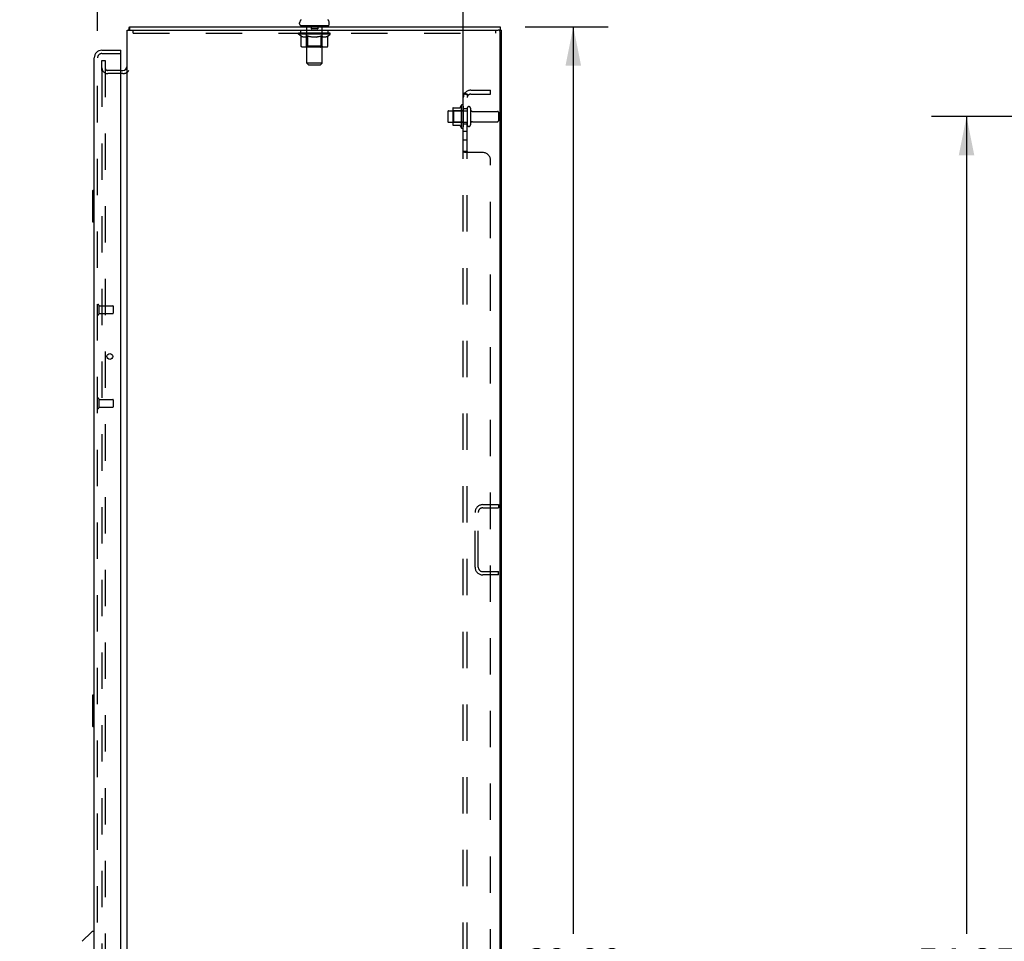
# Model space of a CAD drawing. Header units: inches. Extents: x 0 to 212, y 0 to 137.
# Tile 27 of 31: x 110 to 142, y 76 to 106. Entities that reach past the tile are written whole.
import ezdxf

# ---------------------------------------------------------------- set-up
doc = ezdxf.new("R2010")
doc.units = ezdxf.units.IN
doc.header["$LTSCALE"] = 11.654639
doc.header["$MEASUREMENT"] = 0
doc.linetypes.add('HIDDEN', pattern=[0.2, 0.1, -0.1])
doc.layers.get('0').update_dxf_attribs({"linetype": 'CONTINUOUS'})
for name, color, linetype in [('DEFAULT_2', 8, 'HIDDEN'), ('DIMENSIONS', 7, 'CONTINUOUS'), ('MAIN_OR_RIGHT_DOOR_ASSEMBLY', 7, 'CONTINUOUS'), ('SECONDARY_OR_LEFT_DOOR_ASSEMBLY', 7, 'CONTINUOUS'), ('SUBPANEL', 7, 'CONTINUOUS')]:
    doc.layers.add(name, color=color, linetype=linetype)
doc.styles.get("Standard").update_dxf_attribs({"font": 'arial.ttf'})
doc.dimstyles.new('DIMSTYLE_1', dxfattribs={"dimtxt": 0.934864, "dimasz": 1.246485, "dimexe": 0.09, "dimexo": 0.07, "dimgap": 0.0375, "dimtad": 0, "dimtih": 1, "dimtoh": 1, "dimzin": 4, "dimdsep": 46, "dimtxsty": 'Standard', "dimblk": '_FILLED', "dimblk1": '_FILLED', "dimblk2": '_FILLED', "dimcen": 0.09, "dimazin": 1, "dimtfac": 1, "dimtdec": 3, "dimtofl": 0, "dimtmove": 0, "dimatfit": 3, "dimldrblk": '_FILLED', "dimfxl": 0, "dimtolj": 1, "dimtzin": 4, "dimarcsym": 0})

# ---------------------------------------------------------------- blocks, each defined once
blk = doc.blocks.new('_FILLED')
at = {"color": 0, "linetype": 'ByBlock'}
blk.add_solid([(0, 0), (-1, 0.2), (-1, -0.2)], dxfattribs=at)
blk = doc.blocks.new('*D2')
at = {"layer": 'DIMENSIONS', "color": 2, "linetype": 'Continuous'}
for p, q in [((148.214, 102.608), (139.202, 102.608)), ((140.324, 102.608), (140.324, 76.418)), ((140.324, 48.358), (140.324, 74.548)), ((148.214, 48.358), (139.202, 48.358))]:
    blk.add_line(p, q, dxfattribs=at)
at = {"layer": 'DIMENSIONS', "color": 2, "linetype": 'Continuous', "xscale": 1.2464854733, "yscale": 1.2464854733, "zscale": 1.2464854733}
for p, rotation in [((140.324, 102.608), 90), ((140.324, 48.358), 270)]:
    blk.add_blockref('_FILLED', p, dxfattribs=dict(at, rotation=rotation))
at = {"layer": 'DIMENSIONS', "color": 2, "linetype": 'Continuous', "insert": (140.324, 75.95), "char_height": 0.9349, "width": 3.26681, "attachment_point": 2, "line_spacing_factor": 0.9}
blk.add_mtext('54.25', dxfattribs=at)
blk = doc.blocks.new('*D8')
at = {"layer": 'DIMENSIONS', "color": 2, "linetype": 'Continuous'}
for p, q in [((126.184, 105.483), (128.844, 105.483)), ((127.722, 105.483), (127.722, 76.418)), ((127.722, 45.483), (127.722, 74.548)), ((126.184, 45.483), (128.844, 45.483))]:
    blk.add_line(p, q, dxfattribs=at)
at = {"layer": 'DIMENSIONS', "color": 2, "linetype": 'Continuous', "xscale": 1.2464854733, "yscale": 1.2464854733, "zscale": 1.2464854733}
for p, rotation in [((127.722, 105.483), 90), ((127.722, 45.483), 270)]:
    blk.add_blockref('_FILLED', p, dxfattribs=dict(at, rotation=rotation))
at = {"layer": 'DIMENSIONS', "color": 2, "linetype": 'Continuous', "insert": (127.722, 75.95), "char_height": 0.9349, "width": 3.26681, "attachment_point": 2, "line_spacing_factor": 0.9}
blk.add_mtext('60.00', dxfattribs=at)
blk = doc.blocks.new('*D14')
at = {"layer": 'DIMENSIONS', "color": 2, "linetype": 'Continuous'}
for p, q in [((112.472, 105.359), (112.472, 111.521)), ((124.197, 102.324), (124.197, 111.521)), ((112.472, 110.399), (109.979, 110.399)), ((124.197, 110.399), (126.69, 110.399))]:
    blk.add_line(p, q, dxfattribs=at)
at = {"layer": 'DIMENSIONS', "color": 2, "linetype": 'Continuous', "xscale": 1.2464854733, "yscale": 1.2464854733, "zscale": 1.2464854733}
blk.add_blockref('_FILLED', (112.472, 110.399), dxfattribs=at)
at = {"layer": 'DIMENSIONS', "color": 2, "linetype": 'Continuous', "xscale": 1.2464854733, "yscale": 1.2464854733, "zscale": 1.2464854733, "rotation": 180}
blk.add_blockref('_FILLED', (124.197, 110.399), dxfattribs=at)
at = {"layer": 'DIMENSIONS', "color": 2, "linetype": 'Continuous', "insert": (118.335, 110.867), "char_height": 0.93486, "width": 8.77174, "attachment_point": 2, "line_spacing_factor": 0.9}
blk.add_mtext('11.73 USABLE\\PDEPTH', dxfattribs=at)

msp = doc.modelspace()

# ---------------------------------------------------------------- linework, layer by layer
at = {"color": 7, "linetype": 'Continuous'}
for p, q in [((113.503, 105.483), (113.503, 105.379)), ((113.503, 105.483), (125.374, 105.483)), ((118.951, 105.573), (118.951, 105.611)), ((118.989, 105.513), (118.989, 105.483)), ((119.864, 105.513), (118.989, 105.513)), ((119.864, 105.513), (119.864, 105.483)), ((119.901, 105.573), (119.901, 105.611)), ((125.374, 105.483), (125.374, 105.379)), ((113.477, 105.386), (113.486, 105.379)), ((125.374, 105.379), (125.426, 105.379)), ((113.222, 104.087), (113.284, 104.087))]:
    msp.add_line(p, q, dxfattribs=at)
at = {"color": 3, "linetype": 'Continuous'}
for p, q in [((113.426, 45.587), (113.426, 105.379)), ((113.426, 105.379), (125.314, 105.379)), ((125.374, 105.379), (125.326, 105.379)), ((125.374, 45.647), (125.374, 105.319)), ((125.426, 45.587), (125.426, 105.379))]:
    msp.add_line(p, q, dxfattribs=at)
at = {"color": 7, "linetype": 'Continuous'}
for points in [[(113.477, 105.386), (113.479, 105.388), (113.48, 105.391), (113.482, 105.394), (113.483, 105.398), (113.485, 105.402), (113.486, 105.407), (113.487, 105.412), (113.488, 105.417), (113.489, 105.422), (113.489, 105.427), (113.49, 105.432), (113.49, 105.437), (113.491, 105.447)], [(113.491, 105.447), (113.492, 105.452), (113.492, 105.457), (113.493, 105.461), (113.493, 105.465), (113.494, 105.469), (113.494, 105.472), (113.495, 105.474), (113.496, 105.477), (113.497, 105.479), (113.498, 105.481), (113.5, 105.482), (113.501, 105.482), (113.502, 105.483), (113.503, 105.483)]]:
    msp.add_lwpolyline(points, dxfattribs=at)
for centre, radius, start, end in [((119.076, 105.611), 0.125, 126.7414, 180), ((119.011, 105.573), 0.06, 180, 270), ((119.841, 105.573), 0.06, 270, 360), ((119.776, 105.611), 0.125, 0, 53.2586), ((113.673, 105.236), 0.246, 142.6059, 144.6695), ((113.284, 104.229), 0.142, 270, 360)]:
    msp.add_arc(centre, radius, start, end, dxfattribs=at)
at = {"color": 3, "linetype": 'Continuous'}
msp.add_arc((125.314, 105.319), 0.06, 0, 90, dxfattribs=at)
at = {"layer": 'DEFAULT_2', "color": 8, "linetype": 'HIDDEN'}
for p, q in [((119.176, 105.513), (119.176, 105.483)), ((119.177, 104.323), (119.177, 105.483)), ((119.321, 105.503), (119.321, 105.423)), ((119.521, 105.413), (119.331, 105.413)), ((119.531, 105.503), (119.531, 105.423)), ((119.675, 104.323), (119.675, 105.483)), ((119.676, 105.513), (119.676, 105.483)), ((113.614, 105.275), (113.614, 105.379)), ((113.614, 105.275), (125.239, 105.275)), ((118.92, 105.243), (118.92, 105.275)), ((118.92, 105.274), (119.165, 105.274)), ((118.998, 105.188), (118.92, 105.243)), ((119.933, 105.243), (118.92, 105.243)), ((118.921, 105.274), (118.921, 105.278)), ((119.017, 105.277), (118.921, 105.278)), ((118.928, 105.275), (118.928, 105.28)), ((118.935, 105.272), (118.935, 105.275)), ((118.935, 105.272), (119.918, 105.272)), ((118.942, 105.272), (118.942, 105.275)), ((118.943, 105.272), (118.943, 105.275)), ((118.951, 105.275), (118.951, 105.28)), ((118.964, 105.272), (118.964, 105.275)), ((118.965, 105.272), (118.965, 105.275)), ((118.988, 105.275), (118.988, 105.28)), ((118.989, 105.275), (118.989, 105.379)), ((118.998, 104.863), (118.998, 105.188)), ((118.998, 105.188), (119.01, 105.18)), ((119, 105.272), (119, 105.275)), ((119.002, 105.272), (119.002, 105.275)), ((119.021, 105.173), (119.009, 105.18)), ((119.017, 105.274), (119.017, 105.277)), ((119.033, 105.167), (119.021, 105.173)), ((119.044, 105.162), (119.033, 105.167)), ((119.039, 105.275), (119.039, 105.28)), ((119.04, 105.272), (119.04, 105.274)), ((119.04, 105.272), (119.04, 105.274)), ((119.043, 105.272), (119.043, 105.274)), ((119.056, 105.157), (119.044, 105.162)), ((119.048, 105.272), (119.048, 105.275)), ((119.048, 105.272), (119.048, 105.274)), ((119.051, 105.272), (119.051, 105.275)), ((119.054, 105.272), (119.054, 105.275)), ((119.067, 105.153), (119.056, 105.157)), ((119.057, 105.272), (119.057, 105.274)), ((119.142, 105.153), (119.067, 105.153)), ((119.069, 105.272), (119.069, 105.274)), ((119.083, 105.272), (119.083, 105.274)), ((119.084, 105.272), (119.084, 105.277)), ((119.1, 105.272), (119.1, 105.274)), ((119.101, 105.275), (119.101, 105.28)), ((119.109, 105.272), (119.109, 105.275)), ((119.112, 105.272), (119.112, 105.275)), ((119.119, 105.272), (119.119, 105.274)), ((119.128, 105.272), (119.128, 105.278)), ((119.141, 105.272), (119.141, 105.274)), ((119.142, 105.153), (119.154, 105.157)), ((119.143, 105.272), (119.143, 105.274)), ((119.165, 105.162), (119.154, 105.157)), ((119.165, 105.272), (119.165, 105.274)), ((119.177, 105.167), (119.165, 105.162)), ((119.219, 105.274), (119.169, 105.274)), ((119.173, 105.275), (119.173, 105.28)), ((119.176, 104.866), (119.176, 105.24)), ((119.188, 105.173), (119.176, 105.167)), ((119.179, 105.272), (119.179, 105.275)), ((119.182, 105.272), (119.182, 105.275)), ((119.187, 105.272), (119.187, 105.279)), ((119.2, 105.18), (119.188, 105.173)), ((119.191, 105.272), (119.191, 105.274)), ((119.199, 105.272), (119.199, 105.274)), ((119.212, 105.188), (119.2, 105.18)), ((119.212, 104.863), (119.212, 105.188)), ((119.212, 105.188), (119.235, 105.18)), ((119.219, 105.272), (119.219, 105.274)), ((119.278, 105.274), (119.231, 105.274)), ((119.258, 105.173), (119.235, 105.18)), ((119.247, 105.272), (119.247, 105.274)), ((119.253, 105.275), (119.253, 105.28)), ((119.256, 105.272), (119.256, 105.275)), ((119.258, 105.272), (119.258, 105.279)), ((119.28, 105.167), (119.258, 105.173)), ((119.26, 105.272), (119.26, 105.275)), ((119.266, 105.272), (119.266, 105.275)), ((119.278, 105.272), (119.278, 105.274)), ((119.303, 105.162), (119.28, 105.167)), ((119.343, 105.274), (119.299, 105.274)), ((119.325, 105.157), (119.303, 105.162)), ((119.31, 105.272), (119.31, 105.274)), ((119.347, 105.153), (119.325, 105.157)), ((119.335, 105.274), (119.426, 105.28)), ((119.338, 105.275), (119.338, 105.28)), ((119.339, 105.28), (119.338, 105.28)), ((119.339, 105.275), (119.339, 105.28)), ((119.339, 105.272), (119.339, 105.275)), ((119.342, 105.272), (119.342, 105.275)), ((119.343, 105.272), (119.343, 105.275)), ((119.343, 105.272), (119.343, 105.274)), ((119.506, 105.153), (119.347, 105.153)), ((119.41, 105.274), (119.371, 105.274)), ((119.376, 105.272), (119.376, 105.274)), ((119.41, 105.272), (119.41, 105.274)), ((119.424, 105.275), (119.424, 105.275)), ((119.424, 105.272), (119.424, 105.275)), ((119.424, 105.272), (119.424, 105.275)), ((119.426, 105.275), (119.426, 105.28)), ((119.426, 105.28), (119.518, 105.274)), ((119.428, 105.272), (119.428, 105.275)), ((119.428, 105.275), (119.429, 105.275)), ((119.429, 105.272), (119.429, 105.275)), ((119.443, 105.272), (119.443, 105.274)), ((119.443, 105.274), (119.482, 105.274)), ((119.477, 105.272), (119.477, 105.274)), ((119.506, 105.153), (119.528, 105.157)), ((119.51, 105.272), (119.51, 105.275)), ((119.51, 105.272), (119.51, 105.274)), ((119.51, 105.274), (119.554, 105.274)), ((119.511, 105.272), (119.511, 105.275)), ((119.514, 105.275), (119.514, 105.28)), ((119.514, 105.275), (119.514, 105.28)), ((119.514, 105.28), (119.514, 105.28)), ((119.514, 105.272), (119.514, 105.275)), ((119.55, 105.162), (119.527, 105.157)), ((119.543, 105.272), (119.543, 105.274)), ((119.572, 105.167), (119.549, 105.162)), ((119.594, 105.173), (119.571, 105.167)), ((119.574, 105.272), (119.574, 105.274)), ((119.574, 105.274), (119.622, 105.274)), ((119.587, 105.272), (119.587, 105.275)), ((119.592, 105.272), (119.592, 105.275)), ((119.617, 105.18), (119.594, 105.173)), ((119.595, 105.272), (119.595, 105.279)), ((119.597, 105.272), (119.597, 105.275)), ((119.6, 105.275), (119.6, 105.28)), ((119.605, 105.272), (119.605, 105.274)), ((119.639, 105.187), (119.616, 105.18)), ((119.634, 105.272), (119.634, 105.274)), ((119.634, 105.274), (119.684, 105.274)), ((119.639, 104.863), (119.639, 105.187)), ((119.639, 105.187), (119.651, 105.18)), ((119.662, 105.173), (119.651, 105.18)), ((119.653, 105.272), (119.653, 105.274)), ((119.662, 105.272), (119.662, 105.274)), ((119.673, 105.167), (119.662, 105.173)), ((119.666, 105.272), (119.666, 105.279)), ((119.67, 105.272), (119.67, 105.275)), ((119.684, 105.162), (119.673, 105.167)), ((119.674, 105.272), (119.674, 105.275)), ((119.676, 104.866), (119.676, 105.24)), ((119.679, 105.275), (119.679, 105.28)), ((119.694, 105.157), (119.683, 105.162)), ((119.688, 105.272), (119.688, 105.274)), ((119.688, 105.274), (119.849, 105.274)), ((119.705, 105.153), (119.694, 105.157)), ((119.788, 105.153), (119.705, 105.153)), ((119.709, 105.272), (119.709, 105.274)), ((119.712, 105.272), (119.712, 105.274)), ((119.724, 105.272), (119.724, 105.278)), ((119.733, 105.272), (119.733, 105.274)), ((119.741, 105.272), (119.741, 105.275)), ((119.744, 105.272), (119.744, 105.275)), ((119.752, 105.275), (119.752, 105.28)), ((119.753, 105.272), (119.753, 105.274)), ((119.769, 105.272), (119.769, 105.277)), ((119.77, 105.272), (119.77, 105.274)), ((119.784, 105.272), (119.784, 105.274)), ((119.788, 105.153), (119.799, 105.157)), ((119.795, 105.272), (119.795, 105.274)), ((119.799, 105.272), (119.799, 105.275)), ((119.81, 105.162), (119.799, 105.157)), ((119.802, 105.272), (119.802, 105.275)), ((119.804, 105.272), (119.804, 105.275)), ((119.804, 105.272), (119.804, 105.274)), ((119.82, 105.167), (119.809, 105.162)), ((119.81, 105.272), (119.81, 105.274)), ((119.812, 105.272), (119.812, 105.274)), ((119.813, 105.272), (119.813, 105.274)), ((119.814, 105.275), (119.814, 105.28)), ((119.831, 105.173), (119.82, 105.167)), ((119.842, 105.18), (119.831, 105.173)), ((119.853, 105.187), (119.842, 105.18)), ((119.851, 105.272), (119.851, 105.275)), ((119.853, 105.272), (119.853, 105.275)), ((119.853, 105.187), (119.933, 105.243)), ((119.853, 104.863), (119.853, 105.187)), ((119.864, 105.275), (119.864, 105.379)), ((119.865, 105.275), (119.865, 105.28)), ((119.888, 105.272), (119.888, 105.275)), ((119.889, 105.272), (119.889, 105.275)), ((119.902, 105.275), (119.902, 105.28)), ((119.91, 105.272), (119.91, 105.275)), ((119.911, 105.272), (119.911, 105.275)), ((119.918, 105.272), (119.918, 105.275)), ((119.925, 105.275), (119.925, 105.28)), ((119.933, 105.243), (119.933, 105.28)), ((125.239, 105.275), (125.239, 105.379)), ((119.819, 104.834), (119.032, 104.834)), ((119.176, 104.866), (119.145, 104.834)), ((119.676, 104.866), (119.176, 104.866)), ((119.622, 104.834), (119.624, 104.834)), ((119.628, 104.836), (119.63, 104.837)), ((119.63, 104.837), (119.632, 104.839)), ((119.676, 104.866), (119.708, 104.834)), ((112.614, 104.211), (112.614, 104.399)), ((112.614, 104.399), (112.718, 104.399)), ((112.614, 104.169), (112.614, 104.211)), ((112.614, 104.079), (112.614, 104.169)), ((112.718, 104.399), (112.718, 46.566)), ((119.237, 104.263), (119.177, 104.323)), ((119.675, 104.323), (119.177, 104.323)), ((119.237, 104.263), (119.615, 104.263)), ((119.615, 104.263), (119.675, 104.323)), ((112.614, 104.079), (112.614, 46.957)), ((113.222, 104.087), (112.8, 104.087)), ((113.284, 103.983), (112.8, 103.983)), ((123.872, 102.885), (124.1, 102.885)), ((124.127, 102.964), (124.127, 102.252)), ((124.197, 102.942), (124.197, 102.274)), ((124.322, 102.872), (124.322, 102.343)), ((124.428, 102.872), (124.428, 102.343)), ((123.697, 102.761), (123.697, 102.455)), ((123.727, 102.791), (124.322, 102.791)), ((123.861, 102.864), (123.861, 102.352)), ((123.881, 102.791), (123.861, 102.811)), ((123.881, 102.791), (123.881, 102.424)), ((124.177, 102.791), (123.881, 102.791)), ((124.177, 102.791), (124.197, 102.811)), ((124.177, 102.791), (124.177, 102.424)), ((124.491, 102.774), (125.292, 102.774)), ((125.322, 102.744), (125.322, 102.472)), ((123.727, 102.425), (124.322, 102.425)), ((123.881, 102.424), (123.861, 102.404)), ((123.872, 102.33), (124.1, 102.33)), ((124.177, 102.424), (123.881, 102.424)), ((124.177, 102.424), (124.197, 102.404)), ((124.491, 102.442), (125.292, 102.442)), ((124.819, 90.17), (125.322, 90.17)), ((124.819, 90.066), (125.322, 90.066)), ((125.322, 90.17), (125.322, 90.066)), ((124.572, 88.167), (124.572, 89.924)), ((124.676, 88.167), (124.676, 89.924)), ((124.819, 88.024), (125.322, 88.024)), ((125.322, 87.92), (124.819, 87.92)), ((125.322, 87.92), (125.322, 88.024))]:
    msp.add_line(p, q, dxfattribs=at)
for points in [[(119.032, 104.834), (119.028, 104.834), (119.024, 104.835), (119.02, 104.836), (119.016, 104.837), (119.012, 104.839), (119.009, 104.842), (119.006, 104.844), (119.003, 104.848), (119.001, 104.851), (118.999, 104.855), (118.998, 104.859), (118.998, 104.863)], [(119.229, 104.834), (119.227, 104.834), (119.225, 104.835), (119.223, 104.836), (119.221, 104.837), (119.219, 104.839), (119.217, 104.842), (119.215, 104.844), (119.214, 104.848), (119.213, 104.851), (119.212, 104.855), (119.212, 104.859), (119.212, 104.863)], [(119.624, 104.834), (119.626, 104.835), (119.628, 104.836)], [(119.632, 104.839), (119.634, 104.842), (119.635, 104.844), (119.637, 104.848), (119.638, 104.851)], [(119.634, 104.842), (119.635, 104.844), (119.637, 104.848)], [(119.638, 104.851), (119.639, 104.855), (119.639, 104.859), (119.639, 104.863)], [(119.639, 104.855), (119.639, 104.859), (119.639, 104.863)], [(119.819, 104.834), (119.823, 104.834), (119.827, 104.835), (119.831, 104.836), (119.835, 104.837), (119.839, 104.839), (119.842, 104.842), (119.845, 104.844), (119.848, 104.848), (119.85, 104.851), (119.852, 104.855), (119.853, 104.859), (119.853, 104.863)]]:
    msp.add_lwpolyline(points, dxfattribs=at)
for centre, radius, start, end in [((119.147, 105.483), 0.03, 0, 90), ((119.311, 105.503), 0.01, 0, 90), ((119.331, 105.423), 0.01, 180, 270), ((119.521, 105.423), 0.01, 270, 360), ((119.541, 105.503), 0.01, 90, 180), ((119.705, 105.483), 0.03, 90, 180), ((119.145, 105.24), 0.0318, 0, 90), ((119.708, 105.24), 0.0318, 90, 180), ((112.8, 104.169), 0.186, 180, 270), ((112.8, 104.169), 0.0823, 180, 270), ((113.284, 104.229), 0.246, 270, 322.7586), ((124.003, 102.864), 0.141, 174.7919, 180), ((123.872, 102.875), 0.01, 90, 174.8062), ((124.081, 102.895), 0.01, 270, 336.0321), ((124.728, 102.608), 0.698, 149.3369, 156.0321), ((124.159, 102.942), 0.0384, 0, 145.5503), ((124.375, 102.872), 0.053, 0, 180), ((123.727, 102.761), 0.03, 90, 180), ((124.491, 102.836), 0.0625, 180, 270), ((125.292, 102.744), 0.03, 0, 90), ((123.727, 102.455), 0.03, 180, 270), ((124.003, 102.352), 0.141, 180, 185.2081), ((123.872, 102.34), 0.01, 185.1938, 270), ((124.081, 102.32), 0.01, 23.9679, 90), ((124.728, 102.608), 0.698, 203.9679, 210.6631), ((124.159, 102.274), 0.0384, 214.4497, 360), ((124.375, 102.343), 0.053, 180, 360), ((124.491, 102.379), 0.0625, 90, 180), ((125.292, 102.472), 0.03, 270, 360), ((124.819, 89.924), 0.246, 90, 180), ((124.819, 89.924), 0.142, 90, 180), ((124.819, 88.167), 0.246, 180, 270), ((124.819, 88.167), 0.142, 180, 270)]:
    msp.add_arc(centre, radius, start, end, dxfattribs=at)
for centre, major_axis, ratio, start_param, end_param in [((119.426, 105.28), (0.506, 0.005), 0.05963, 9.249616, 9.431313), ((119.426, 105.28), (0.506, 0), 0.060556, -3.083241, -2.96706), ((118.885, 105.27), (0.158, 0.002), 0.05963, 0.25549, 1.295341), ((119.426, 105.28), (0.506, 0.011), 0.05688, 2.791345, 2.965878), ((118.94, 105.27), (0.158, -0.002), 0.05963, 0.605815, 1.645666), ((119.426, 105.28), (0.506, -0.005), 0.05963, -2.96643, -2.791898), ((118.885, 105.265), (0.158, 0.003), 0.05688, 1.20151, 1.294789), ((118.94, 105.265), (0.158, 0), 0.060556, 1.551758, 1.645036), ((118.904, 105.265), (0.158, 0.002), 0.05963, 1.170259, 1.376596), ((118.941, 105.267), (0.131, 0.001), 0.05963, 1.065228, 1.614276), ((118.925, 105.267), (0.131, 0.003), 0.05688, 0.890143, 1.43919), ((118.971, 105.267), (0.131, 0), 0.060556, 1.240391, 1.789438), ((118.882, 105.27), (0.158, 0.003), 0.05688, 0.080405, 1.120256), ((119.426, 105.28), (0.506, 0.015), 0.052395, 2.616403, 2.790936), ((118.99, 105.27), (0.158, -0.003), 0.05688, 0.7809, 1.820751), ((119.426, 105.28), (0.506, -0.011), 0.05688, -2.791345, -2.616812), ((118.882, 105.265), (0.158, 0.005), 0.052395, 1.026568, 1.119847), ((118.99, 105.265), (0.158, -0.002), 0.05963, 1.72692, 1.820198), ((118.924, 105.267), (0.131, 0.004), 0.052395, 0.715201, 1.264248), ((119.015, 105.267), (0.131, -0.001), 0.05963, 1.415553, 1.9646), ((119.426, 105.28), (0.506, 0.02), 0.046319, 2.441654, 2.616187), ((119.053, 105.27), (0.158, -0.005), 0.052395, 0.955842, 1.995693), ((119.426, 105.28), (0.506, -0.015), 0.052395, -2.616403, -2.44187), ((118.895, 105.27), (0.158, 0.005), 0.052395, -0.094537, 0.945314), ((118.895, 105.265), (0.158, 0.006), 0.046319, 0.851819, 0.945098), ((119.053, 105.265), (0.158, -0.003), 0.05688, 1.902006, 1.995284), ((118.939, 105.267), (0.131, 0.005), 0.046319, 0.540452, 1.089499), ((119.072, 105.267), (0.131, -0.003), 0.05688, 1.590638, 2.139686), ((118.904, 105.27), (0.158, 0), 0.060556, 0.430652, 0.777569), ((119.426, 105.28), (0.506, 0.024), 0.038841, 2.267123, 2.441656), ((119.128, 105.27), (0.158, -0.006), 0.046319, 1.130591, 2.170442), ((118.925, 105.27), (0.158, 0.006), 0.046319, -0.269286, 0.770565), ((119.426, 105.28), (0.506, -0.02), 0.046319, -2.441654, -2.267121), ((118.925, 105.265), (0.158, 0.007), 0.038841, 0.677289, 0.770567), ((119.128, 105.265), (0.158, -0.005), 0.052395, 2.076947, 2.170226), ((118.969, 105.267), (0.131, 0.006), 0.038841, 0.365921, 0.914969), ((119.14, 105.267), (0.131, -0.004), 0.052395, 1.76558, 2.314627), ((119.426, 105.28), (0.506, 0.027), 0.030195, 2.09281, 2.267343), ((119.212, 105.27), (0.158, -0.007), 0.038841, 1.305122, 2.344973), ((118.97, 105.27), (0.158, 0.007), 0.038841, -0.443817, 0.596034), ((119.426, 105.28), (0.506, -0.024), 0.038841, -2.267123, -2.092591), ((118.97, 105.265), (0.158, 0.008), 0.030195, 0.502975, 0.596254), ((119.212, 105.265), (0.158, -0.006), 0.046319, 2.251696, 2.344975), ((119.012, 105.267), (0.131, 0.007), 0.030195, 0.191608, 0.740655), ((119.216, 105.267), (0.131, -0.005), 0.046319, 1.940329, 2.489376), ((119.029, 105.27), (0.158, 0.008), 0.030195, -0.61813, 0.421721), ((119.426, 105.28), (0.506, 0.029), 0.020645, 1.918687, 2.09322), ((119.302, 105.27), (0.158, -0.008), 0.030195, 1.479435, 2.519286), ((119.426, 105.28), (0.506, -0.027), 0.030195, -2.09281, -1.918277), ((119.029, 105.265), (0.158, 0.009), 0.020645, 0.328852, 0.422131), ((119.302, 105.265), (0.158, -0.007), 0.038841, 2.426227, 2.519505), ((119.068, 105.267), (0.131, 0.007), 0.020645, 0.017485, 0.566532), ((119.299, 105.267), (0.131, -0.006), 0.038841, 2.11486, 2.663907), ((119.1, 105.27), (0.158, 0.009), 0.020645, -0.792253, 0.247598), ((119.426, 105.28), (0.506, 0.03), 0.010478, 1.744704, 1.919237), ((119.396, 105.27), (0.158, -0.009), 0.020645, 1.653558, 2.693409), ((119.426, 105.28), (0.506, -0.029), 0.020645, -1.918687, -1.744154), ((119.1, 105.265), (0.158, 0.009), 0.010478, 0.154869, 0.248148), ((119.396, 105.265), (0.158, -0.008), 0.030195, 2.60054, 2.693819), ((119.135, 105.267), (0.131, 0.008), 0.010478, 6.126688, 6.675735), ((119.386, 105.267), (0.131, -0.007), 0.030195, 2.289173, 2.83822), ((119.181, 105.27), (0.158, 0.009), 0.010478, -0.966236, -0.000846), ((119.491, 105.27), (0.158, -0.009), 0.010478, 1.827541, 2.867392), ((119.426, 105.28), (0.506, -0.03), 0.010478, -1.744704, -1.570171), ((119.491, 105.265), (0.158, -0.009), 0.020645, 2.774664, 2.867942), ((119.473, 105.267), (0.131, -0.007), 0.020645, 2.463296, 3.012344), ((119.362, 105.27), (0.158, 0.009), 0.010478, 0.274201, 1.314052), ((119.293, 105.267), (0.131, 0.008), 0.010478, -0.000483, 0.504314), ((119.269, 105.265), (0.158, 0.009), 0.010478, 0.099668, 0.192946), ((119.426, 105.28), (0.506, 0.03), 0.010478, -1.571421, -1.396888), ((119.584, 105.265), (0.158, -0.009), 0.010478, 2.948646, 3.041925), ((119.56, 105.267), (0.131, -0.008), 0.010478, 2.637279, 3.142076), ((119.457, 105.27), (0.158, 0.009), 0.020645, 0.448184, 1.488034), ((119.379, 105.267), (0.131, 0.007), 0.020645, 0.129249, 0.678296), ((119.362, 105.265), (0.158, 0.009), 0.020645, 0.273651, 0.366929), ((119.426, 105.28), (0.506, 0.029), 0.020645, -1.397439, -1.222906), ((119.672, 105.27), (0.158, -0.009), 0.010478, -3.140747, -2.175357), ((119.426, 105.28), (0.506, -0.03), 0.010478, 1.222355, 1.396888), ((119.551, 105.27), (0.158, 0.008), 0.030195, 0.622307, 1.662158), ((119.467, 105.267), (0.131, 0.007), 0.030195, 0.303372, 0.852419), ((119.718, 105.267), (0.131, -0.008), 0.010478, 2.749043, 3.29809), ((119.753, 105.27), (0.158, -0.009), 0.020645, 2.893995, 3.933846), ((119.457, 105.265), (0.158, 0.008), 0.030195, 0.447774, 0.541052), ((119.753, 105.265), (0.158, -0.009), 0.010478, 2.893445, 2.986723), ((119.641, 105.27), (0.158, 0.007), 0.038841, 0.79662, 1.836471), ((119.426, 105.28), (0.506, 0.027), 0.030195, -1.223315, -1.048783), ((119.426, 105.28), (0.506, -0.029), 0.020645, 1.048373, 1.222906), ((119.554, 105.267), (0.131, 0.006), 0.038841, 0.477686, 1.026733), ((119.785, 105.267), (0.131, -0.007), 0.020645, 2.57506, 3.124108), ((119.824, 105.27), (0.158, -0.008), 0.030195, 2.719872, 3.759723), ((119.725, 105.27), (0.158, 0.006), 0.046319, 0.971151, 2.011002), ((119.551, 105.265), (0.158, 0.007), 0.038841, 0.622087, 0.715366), ((119.824, 105.265), (0.158, -0.009), 0.020645, 2.719462, 2.812741), ((119.426, 105.28), (0.506, 0.024), 0.038841, -1.049002, -0.874469), ((119.426, 105.28), (0.506, -0.027), 0.030195, 0.87425, 1.048783), ((119.636, 105.267), (0.131, 0.005), 0.046319, 0.652216, 1.201263), ((119.8, 105.27), (0.158, 0.005), 0.052395, 1.1459, 2.185751), ((119.841, 105.267), (0.131, -0.007), 0.030195, 2.400937, 2.949985), ((119.883, 105.27), (0.158, -0.007), 0.038841, 2.545558, 3.585409), ((119.713, 105.267), (0.131, 0.004), 0.052395, 0.826965, 1.376012), ((119.641, 105.265), (0.158, 0.006), 0.046319, 0.796618, 0.889896), ((119.883, 105.265), (0.158, -0.008), 0.030195, 2.545339, 2.638617), ((119.863, 105.27), (0.158, 0.003), 0.05688, 1.320842, 2.360692), ((119.426, 105.28), (0.506, 0.02), 0.046319, -0.874471, -0.699939), ((119.426, 105.28), (0.506, -0.024), 0.038841, 0.699936, 0.874469), ((119.928, 105.27), (0.158, -0.006), 0.046319, 2.371028, 3.410879), ((119.884, 105.267), (0.131, -0.006), 0.038841, 2.226624, 2.775671), ((119.913, 105.27), (0.158, 0.002), 0.05963, 1.495927, 2.535778), ((119.78, 105.267), (0.131, 0.003), 0.05688, 1.001907, 1.550954), ((119.957, 105.27), (0.158, -0.005), 0.052395, 2.196279, 3.23613), ((119.914, 105.267), (0.131, -0.005), 0.046319, 2.052093, 2.601141), ((119.725, 105.265), (0.158, 0.005), 0.052395, 0.971367, 1.064645), ((119.928, 105.265), (0.158, -0.007), 0.038841, 2.371026, 2.464304), ((119.948, 105.27), (0.158, 0), 0.060556, 1.671089, 2.71094), ((119.971, 105.27), (0.158, -0.003), 0.05688, 2.021337, 3.061188), ((119.426, 105.28), (0.506, 0.015), 0.052395, -0.699723, -0.52519), ((119.426, 105.28), (0.506, -0.02), 0.046319, 0.525406, 0.699939), ((119.968, 105.27), (0.158, -0.002), 0.05963, 1.846251, 2.886102), ((119.837, 105.267), (0.131, 0.001), 0.05963, 1.176993, 1.72604), ((119.929, 105.267), (0.131, -0.004), 0.052395, 1.877344, 2.426392), ((119.882, 105.267), (0.131, 0), 0.060556, 1.352155, 1.901202), ((119.928, 105.267), (0.131, -0.003), 0.05688, 1.702402, 2.25145), ((119.912, 105.267), (0.131, -0.001), 0.05963, 1.527317, 2.076364), ((119.8, 105.265), (0.158, 0.003), 0.05688, 1.146309, 1.239587), ((119.957, 105.265), (0.158, -0.006), 0.046319, 2.196495, 2.289773), ((119.426, 105.28), (0.506, 0.011), 0.05688, -0.524781, -0.350248), ((119.426, 105.28), (0.506, -0.015), 0.052395, 0.350657, 0.52519), ((119.863, 105.265), (0.158, 0.002), 0.05963, 1.321394, 1.414673), ((119.971, 105.265), (0.158, -0.005), 0.052395, 2.021746, 2.115024), ((119.426, 105.28), (0.506, 0.005), 0.05963, -0.349695, -0.175162), ((119.426, 105.28), (0.506, -0.011), 0.05688, 0.175715, 0.350248), ((119.913, 105.265), (0.158, 0), 0.060556, 1.496556, 1.589835), ((119.968, 105.265), (0.158, -0.003), 0.05688, 1.846804, 1.940083), ((119.948, 105.265), (0.158, -0.002), 0.05963, 1.671719, 1.764997), ((119.426, 105.28), (0.506, 0), 0.060556, -0.174533, 0), ((119.426, 105.28), (0.506, -0.005), 0.05963, 0.000629, 0.175162)]:
    msp.add_ellipse(centre, major_axis=major_axis, ratio=ratio, start_param=start_param, end_param=end_param, dxfattribs=at)
at = {"layer": 'MAIN_OR_RIGHT_DOOR_ASSEMBLY', "color": 3, "linetype": 'Continuous'}
for p, q in [((112.368, 46.479), (112.368, 104.486)), ((112.615, 104.733), (113.222, 104.733)), ((113.222, 46.357), (113.222, 104.609))]:
    msp.add_line(p, q, dxfattribs=at)
at = {"layer": 'MAIN_OR_RIGHT_DOOR_ASSEMBLY', "color": 8, "linetype": 'HIDDEN'}
for p, q in [((112.472, 46.479), (112.472, 104.486)), ((112.615, 104.629), (113.202, 104.629)), ((112.515, 96.561), (112.515, 96.277)), ((112.515, 96.543), (112.962, 96.543)), ((112.515, 96.295), (112.962, 96.295)), ((112.972, 96.533), (112.972, 96.305)), ((112.515, 93.561), (112.515, 93.277)), ((112.515, 93.543), (112.962, 93.543)), ((112.972, 93.533), (112.972, 93.305)), ((112.515, 93.295), (112.962, 93.295))]:
    msp.add_line(p, q, dxfattribs=at)
at = {"layer": 'MAIN_OR_RIGHT_DOOR_ASSEMBLY', "color": 7, "linetype": 'Continuous'}
for p, q in [((113.222, 104.629), (113.202, 104.629)), ((113.222, 104.629), (113.222, 104.733)), ((112.308, 100.218), (112.308, 99.248)), ((112.368, 100.233), (112.323, 100.233)), ((112.355, 100.133), (112.355, 99.333)), ((112.323, 99.233), (112.368, 99.233)), ((112.308, 84.051), (112.308, 83.081)), ((112.368, 84.066), (112.323, 84.066)), ((112.355, 83.966), (112.355, 83.166)), ((112.323, 83.066), (112.368, 83.066)), ((111.98, 76.178), (112.278, 76.475)), ((112.368, 76.487), (112.306, 76.487))]:
    msp.add_line(p, q, dxfattribs=at)
for points in [[(112.353, 100.169), (112.354, 100.163), (112.354, 100.158), (112.355, 100.152), (112.355, 100.146), (112.355, 100.139), (112.355, 100.133)], [(112.355, 99.333), (112.355, 99.327), (112.355, 99.32), (112.355, 99.314), (112.354, 99.308), (112.354, 99.302), (112.353, 99.297)], [(112.353, 84.002), (112.354, 83.997), (112.354, 83.991), (112.355, 83.985), (112.355, 83.979), (112.355, 83.973), (112.355, 83.966)], [(112.355, 83.166), (112.355, 83.16), (112.355, 83.154), (112.355, 83.148), (112.354, 83.142), (112.354, 83.136), (112.353, 83.13)]]:
    msp.add_lwpolyline(points, dxfattribs=at)
at = {"layer": 'MAIN_OR_RIGHT_DOOR_ASSEMBLY', "color": 3, "linetype": 'Continuous'}
msp.add_circle((112.868, 94.919), 0.0938, dxfattribs=at)
for centre, radius, start, end in [((112.615, 104.486), 0.246, 90, 180), ((113.202, 104.609), 0.02, 0, 90)]:
    msp.add_arc(centre, radius, start, end, dxfattribs=at)
at = {"layer": 'MAIN_OR_RIGHT_DOOR_ASSEMBLY', "color": 8, "linetype": 'HIDDEN'}
for centre, radius, start, end in [((112.615, 104.486), 0.142, 90, 180), ((112.494, 96.561), 0.0215, 0, 180), ((112.494, 96.277), 0.0215, 180, 360), ((112.962, 96.533), 0.01, 0, 90), ((112.962, 96.305), 0.01, 270, 360), ((112.494, 93.561), 0.0215, 0, 180), ((112.962, 93.533), 0.01, 0, 90), ((112.494, 93.277), 0.0215, 180, 360), ((112.962, 93.305), 0.01, 270, 360)]:
    msp.add_arc(centre, radius, start, end, dxfattribs=at)
at = {"layer": 'MAIN_OR_RIGHT_DOOR_ASSEMBLY', "color": 7, "linetype": 'Continuous'}
for centre, radius, start, end in [((112.323, 100.218), 0.015, 90, 180), ((112.353, 100.218), 0.015, 0, 90), ((112.323, 99.248), 0.015, 180, 270), ((112.353, 99.248), 0.015, 270, 360), ((112.323, 84.051), 0.015, 90, 180), ((112.353, 84.051), 0.015, 0, 90), ((112.323, 83.081), 0.015, 180, 270), ((112.353, 83.081), 0.015, 270, 360), ((112.306, 76.448), 0.0394, 90, 135)]:
    msp.add_arc(centre, radius, start, end, dxfattribs=at)
at = {"layer": 'SECONDARY_OR_LEFT_DOOR_ASSEMBLY', "color": 8, "linetype": 'HIDDEN'}
for p, q in [((112.472, 46.479), (112.472, 104.486)), ((112.615, 104.629), (113.202, 104.629))]:
    msp.add_line(p, q, dxfattribs=at)
msp.add_arc((112.615, 104.486), 0.142, 90, 180, dxfattribs=at)
at = {"layer": 'SUBPANEL', "color": 8, "linetype": 'HIDDEN'}
for p, q in [((124.197, 47.639), (124.197, 103.327)), ((124.322, 103.327), (124.197, 103.327)), ((124.251, 103.365), (124.348, 103.286)), ((124.322, 47.639), (124.322, 103.327)), ((124.434, 103.452), (125.072, 103.452)), ((124.434, 103.327), (125.072, 103.327)), ((125.072, 103.327), (125.072, 103.452)), ((124.322, 102.858), (124.197, 102.858)), ((124.322, 102.358), (124.197, 102.358)), ((124.322, 102.13), (124.197, 102.13)), ((124.322, 101.849), (124.197, 101.849)), ((124.322, 101.487), (124.197, 101.487)), ((124.822, 101.452), (124.251, 101.452)), ((124.348, 101.457), (124.348, 101.458)), ((125.072, 49.764), (125.072, 101.202))]:
    msp.add_line(p, q, dxfattribs=at)
for points in [[(124.22, 103.347), (124.217, 103.345), (124.213, 103.344), (124.21, 103.342), (124.208, 103.341), (124.205, 103.339), (124.203, 103.337), (124.201, 103.335), (124.199, 103.333), (124.198, 103.332), (124.198, 103.33), (124.197, 103.328), (124.197, 103.327)], [(124.251, 103.365), (124.249, 103.363), (124.247, 103.361), (124.244, 103.359), (124.241, 103.357), (124.238, 103.355), (124.234, 103.353), (124.231, 103.352), (124.227, 103.35), (124.22, 103.347)], [(124.266, 103.327), (124.265, 103.327), (124.264, 103.327), (124.264, 103.327), (124.264, 103.327), (124.263, 103.327), (124.263, 103.327), (124.263, 103.327)], [(124.263, 103.327), (124.263, 103.327), (124.263, 103.327), (124.263, 103.327), (124.263, 103.327), (124.263, 103.327), (124.264, 103.327), (124.264, 103.327), (124.265, 103.327), (124.265, 103.327), (124.266, 103.326), (124.266, 103.326), (124.267, 103.326), (124.268, 103.326), (124.268, 103.326), (124.269, 103.326), (124.27, 103.326), (124.27, 103.326), (124.271, 103.325), (124.272, 103.325), (124.272, 103.325), (124.273, 103.325), (124.274, 103.325), (124.275, 103.325), (124.275, 103.324), (124.276, 103.324), (124.277, 103.324), (124.278, 103.324), (124.279, 103.324), (124.279, 103.323), (124.28, 103.323), (124.281, 103.323), (124.282, 103.323), (124.283, 103.323), (124.283, 103.322), (124.284, 103.322), (124.285, 103.322), (124.286, 103.322), (124.287, 103.321), (124.288, 103.321), (124.289, 103.321), (124.29, 103.32), (124.29, 103.32), (124.291, 103.32), (124.292, 103.319), (124.293, 103.319), (124.294, 103.319), (124.295, 103.318), (124.296, 103.318), (124.297, 103.318), (124.298, 103.317), (124.299, 103.317), (124.3, 103.317), (124.301, 103.316), (124.302, 103.316), (124.303, 103.315), (124.304, 103.315), (124.305, 103.315), (124.306, 103.314), (124.307, 103.314), (124.308, 103.313), (124.309, 103.313), (124.31, 103.312), (124.311, 103.312), (124.312, 103.312), (124.312, 103.311), (124.313, 103.311), (124.314, 103.311), (124.315, 103.31), (124.316, 103.31), (124.316, 103.309), (124.317, 103.309), (124.318, 103.309), (124.319, 103.308), (124.319, 103.308), (124.32, 103.307), (124.321, 103.307), (124.321, 103.307), (124.322, 103.306), (124.323, 103.306), (124.323, 103.306), (124.324, 103.305), (124.324, 103.305), (124.325, 103.305), (124.325, 103.304), (124.326, 103.304), (124.326, 103.304), (124.326, 103.304), (124.326, 103.304)], [(124.337, 103.303), (124.335, 103.305), (124.333, 103.307), (124.331, 103.31), (124.329, 103.312), (124.327, 103.314), (124.326, 103.317), (124.325, 103.319), (124.324, 103.321), (124.323, 103.323), (124.323, 103.325), (124.322, 103.327)], [(124.326, 103.304), (124.326, 103.304), (124.326, 103.304), (124.326, 103.304), (124.326, 103.304), (124.326, 103.304), (124.325, 103.304), (124.325, 103.305), (124.325, 103.305), (124.324, 103.305), (124.324, 103.306), (124.323, 103.306), (124.323, 103.306)], [(124.348, 103.286), (124.348, 103.287), (124.348, 103.287), (124.348, 103.288), (124.348, 103.289), (124.348, 103.29), (124.347, 103.291), (124.346, 103.293), (124.345, 103.294), (124.344, 103.296), (124.342, 103.297), (124.34, 103.299), (124.337, 103.303)], [(124.198, 101.484), (124.197, 101.486), (124.197, 101.487)], [(124.21, 101.472), (124.208, 101.473), (124.205, 101.475), (124.203, 101.477), (124.201, 101.479), (124.199, 101.481), (124.198, 101.483), (124.198, 101.484), (124.197, 101.486), (124.197, 101.487)], [(124.201, 101.479), (124.199, 101.481), (124.198, 101.483)], [(124.217, 101.469), (124.213, 101.47), (124.21, 101.472), (124.208, 101.473), (124.205, 101.475)], [(124.231, 101.463), (124.223, 101.466), (124.22, 101.467), (124.217, 101.469)], [(124.238, 101.46), (124.234, 101.461), (124.231, 101.463)], [(124.251, 101.452), (124.249, 101.453), (124.247, 101.455), (124.244, 101.456), (124.241, 101.458), (124.238, 101.46)], [(124.251, 101.452), (124.249, 101.453), (124.247, 101.455), (124.244, 101.456)], [(124.333, 101.474), (124.331, 101.475), (124.329, 101.477), (124.327, 101.478), (124.326, 101.48), (124.325, 101.481), (124.324, 101.483), (124.323, 101.484), (124.323, 101.486), (124.322, 101.487)], [(124.331, 101.475), (124.329, 101.477), (124.327, 101.478), (124.326, 101.48), (124.325, 101.481), (124.324, 101.483), (124.323, 101.484), (124.323, 101.486), (124.322, 101.487)], [(124.347, 101.462), (124.346, 101.463), (124.345, 101.465), (124.344, 101.466), (124.342, 101.467), (124.34, 101.469), (124.339, 101.47), (124.337, 101.471), (124.333, 101.474)], [(124.348, 101.452), (124.348, 101.454), (124.348, 101.455), (124.348, 101.457), (124.348, 101.458), (124.348, 101.46), (124.347, 101.462), (124.346, 101.463), (124.345, 101.465), (124.344, 101.466), (124.342, 101.467), (124.34, 101.469), (124.339, 101.47)], [(124.348, 101.452), (124.348, 101.454), (124.348, 101.455)]]:
    msp.add_lwpolyline(points, dxfattribs=at)
for centre, radius, start, end in [((124.434, 103.215), 0.237, 90, 180), ((124.434, 103.215), 0.112, 90, 180), ((124.822, 101.202), 0.25, 0, 90)]:
    msp.add_arc(centre, radius, start, end, dxfattribs=at)

# ---------------------------------------------------------------- dimensions: what is measured, and where the dimension line sits
at = {"layer": 'DIMENSIONS', "color": 2, "linetype": 'Continuous'}
dim = msp.add_linear_dim(base=(112.472390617, 110.399486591), p1=(124.197390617, 102.254267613), p2=(112.472390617, 105.289017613), angle=180, text='<> USABLE\\PDEPTH', dimstyle='DIMSTYLE_1', dxfattribs=at)
dim.commit()
dim.dimension.update_dxf_attribs({"geometry": '*D14', "text_midpoint": (118.334890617, 109.698338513), "dimtype": 160})
for base, p1, p2, picture, middle in [((127.722, 45.483), (126.114, 105.483), (126.114, 45.483), '*D8', (127.714, 75.478)), ((140.324, 48.358), (148.284, 102.608), (148.284, 48.358), '*D2', (140.324, 75.478))]:
    dim = msp.add_linear_dim(base=base, p1=p1, p2=p2, angle=270, dimstyle='DIMSTYLE_1', dxfattribs=at)
    dim.commit()
    dim.dimension.update_dxf_attribs({"geometry": picture, "text_midpoint": middle, "dimtype": 160})

doc.saveas('drawing.dxf')
